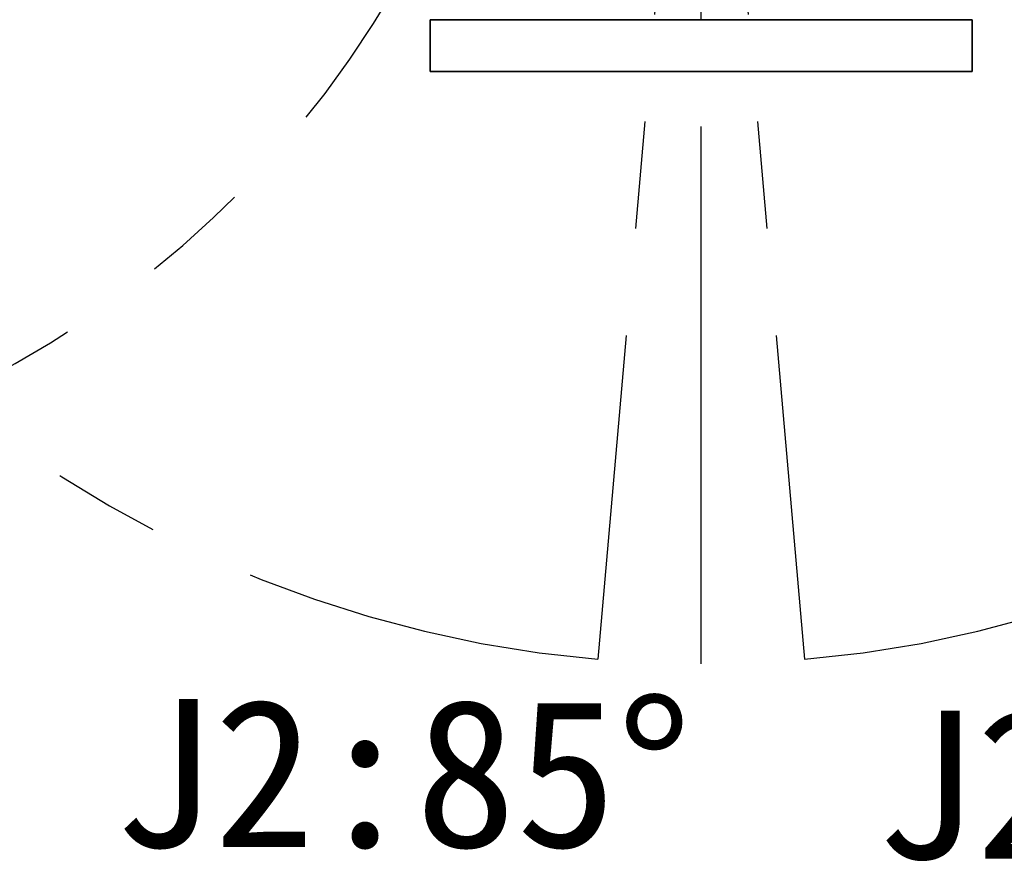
# Model space of a CAD drawing. Header units: millimetres. Extents: x -55 to 731, y 0 to 297.
# Tile 6 of 19: x 129 to 152, y 162 to 182. Entities that reach past the tile are written whole.
import ezdxf

# ---------------------------------------------------------------- set-up
doc = ezdxf.new("R2010")
doc.units = ezdxf.units.MM
doc.linetypes.add('CENTERX2', pattern=[20.32, 12.7, -2.54, 2.54, -2.54])
doc.layers.add('中心线层', color=6, linetype='CENTERX2', lineweight=25)
doc.layers.add('标注层', color=150, linetype='Continuous')
doc.styles.add('SLDTEXTSTYLE0', font='仿宋_GB2312')

msp = doc.modelspace()

# ---------------------------------------------------------------- linework, layer by layer
at = {"color": 7, "linetype": 'Continuous', "lineweight": 35}
for p, q in [((138.3302, 182.218), (138.3302, 180.9936)), ((151.1302, 180.9936), (151.1302, 182.218)), ((151.1302, 180.9936), (138.3302, 180.9936))]:
    msp.add_line(p, q, dxfattribs=at)
at = {"color": 8, "linetype": 'Continuous', "lineweight": 35}
msp.add_line((151.1302, 182.218), (138.3302, 182.218), dxfattribs=at)
at = {"layer": '中心线层'}
msp.add_line((144.7302, 166.9936), (144.7302, 222.9936), dxfattribs=at)
at = {"layer": '中心线层', "linetype": 'CENTERX2'}
for q in [(142.2899, 167.1001), (147.1706, 167.1001)]:
    msp.add_line((144.7302, 194.9936), q, dxfattribs=at)
for centre, radius, start, end in [((144.7302, 194.9936), 28, 275, 265), ((116.7302, 194.9936), 24, 30, 330)]:
    msp.add_arc(centre, radius, start, end, dxfattribs=at)

# ---------------------------------------------------------------- texts
at = {"layer": '标注层', "char_height": 3.5, "attachment_point": 1, "style": 'SLDTEXTSTYLE0'}
for s, insert in [('J2:85°', (130.8352, 166.1609)), ('J2:265°', (148.8394, 165.8884))]:
    msp.add_mtext(s, dxfattribs=dict(at, insert=insert))

doc.saveas('drawing.dxf')
